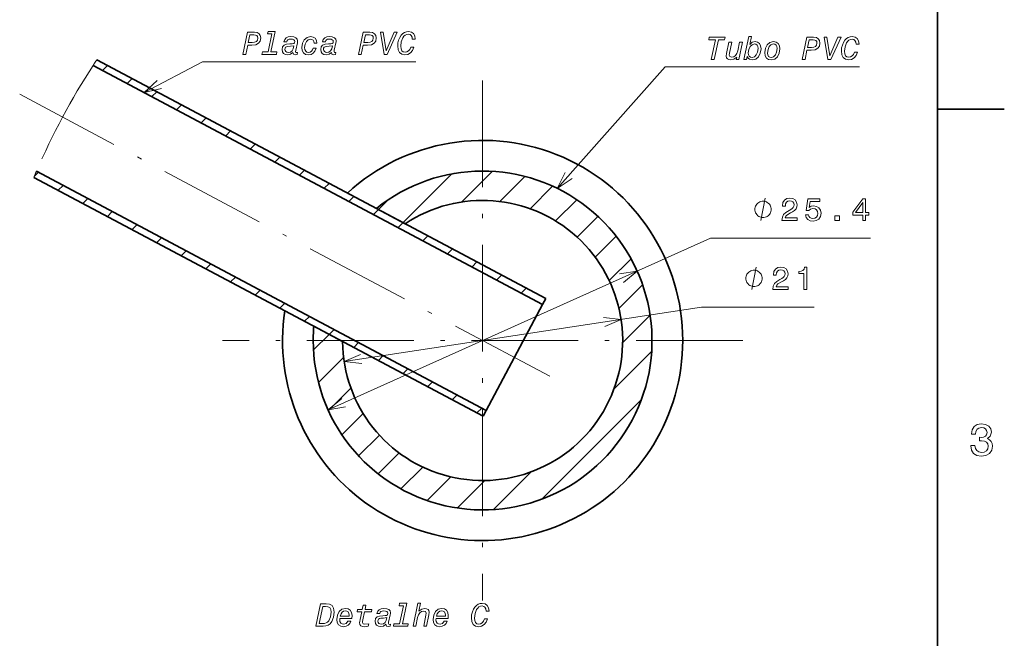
# Model space of a CAD drawing. Extents: x 0 to 420, y 0 to 297.
# Tile 12 of 14: x 307 to 418, y 163 to 233. Entities that reach past the tile are written whole.
import ezdxf

# ---------------------------------------------------------------- set-up
doc = ezdxf.new("R2010")
doc.units = 0
doc.linetypes.add('DASHDOT', pattern=[18.5, 12, -3, 0.5, -3])

msp = doc.modelspace()

# ---------------------------------------------------------------- linework, layer by layer
at = {"color": 7, "lineweight": 35}
for p, q in [((410, 10), (410, 287)), ((315.452332, 228.23877), (365.931885, 201.398376)), ((315.037781, 227.609802), (365.579712, 200.736145)), ((308.374878, 215.013428), (358.889771, 188.154175)), ((308.668091, 215.706909), (359.241821, 188.816345))]:
    msp.add_line(p, q, dxfattribs=at)
at = {"color": 7, "lineweight": 13, "ltscale": 0.019608}
for p, q in [((316.098511, 227.045776), (316.653137, 227.600342)), ((327.720825, 204.726929), (328.275391, 205.281555)), ((360.416504, 203.481445), (360.971069, 204.036072)), ((347.109985, 194.417542), (347.664551, 194.972168))]:
    msp.add_line(p, q, dxfattribs=at)
at = {"color": 7, "lineweight": 13, "ltscale": 0.019606}
for p, q in [((318.868469, 225.572998), (319.422974, 226.127563)), ((321.638306, 224.10022), (322.19281, 224.654785)), ((341.027466, 213.790833), (341.581909, 214.345459)), ((346.567139, 210.845337), (347.121704, 211.399841)), ((324.95105, 206.199707), (325.505554, 206.754272)), ((330.490723, 203.254211), (331.045288, 203.808716)), ((333.26062, 201.781433), (333.815186, 202.335938)), ((341.57019, 197.363159), (342.124756, 197.917664))]:
    msp.add_line(p, q, dxfattribs=at)
at = {"color": 7, "linetype": 'DASHDOT', "lineweight": 13}
for p, q in [((358.834839, 225.927612), (358.834839, 167.427673)), ((306.779663, 224.355835), (367.468262, 192.087158)), ((388.084839, 196.677612), (329.584839, 196.677612))]:
    msp.add_line(p, q, dxfattribs=at)
at = {"color": 7, "lineweight": 13, "ltscale": 0.019607}
for p, q in [((324.408142, 222.627502), (324.962769, 223.182007)), ((332.717773, 218.209167), (333.272339, 218.763733)), ((335.487671, 216.736389), (336.042236, 217.290955)), ((319.411255, 209.145264), (319.96582, 209.699829)), ((349.337036, 209.372559), (349.891602, 209.927124)), ((322.181091, 207.672485), (322.735657, 208.227051)), ((363.186401, 202.008728), (363.740967, 202.563293)), ((338.800415, 198.835876), (339.35498, 199.390442)), ((344.340088, 195.89032), (344.894653, 196.444885)), ((352.64978, 191.472046), (353.204346, 192.026611)), ((355.419556, 189.999268), (355.974121, 190.553833)), ((358.189453, 188.526489), (358.744019, 189.081055))]:
    msp.add_line(p, q, dxfattribs=at)
at = {"color": 7, "lineweight": 35, "ltscale": 0.1875}
msp.add_line((410, 222.699997), (417.5, 222.699997), dxfattribs=at)
at = {"color": 7, "lineweight": 13, "ltscale": 0.019604}
for p, q in [((327.178101, 221.154724), (327.732544, 221.709229)), ((354.876831, 206.427063), (355.431274, 206.981567))]:
    msp.add_line(p, q, dxfattribs=at)
at = {"color": 7, "lineweight": 13, "ltscale": 0.01961}
msp.add_line((329.947876, 219.681885), (330.502563, 220.236511), dxfattribs=at)
at = {"color": 7, "lineweight": 13, "ltscale": 0.016346}
msp.add_line((308.42395, 215.12854), (308.886292, 215.590881), dxfattribs=at)
at = {"color": 7, "lineweight": 13, "ltscale": 0.019609}
for p, q in [((338.257446, 215.263611), (338.812134, 215.818176)), ((343.797241, 212.318115), (344.351929, 212.872681)), ((316.641357, 210.617981), (317.195984, 211.172607)), ((352.106812, 207.89978), (352.661499, 208.454346)), ((357.646606, 204.954224), (358.201294, 205.508789))]:
    msp.add_line(p, q, dxfattribs=at)
at = {"color": 7, "lineweight": 13, "ltscale": 0.193837}
msp.add_line((349.891602, 209.927124), (355.374146, 215.409668), dxfattribs=at)
at = {"color": 7, "lineweight": 13, "ltscale": 0.122152}
msp.add_line((356.448486, 212.241394), (359.903442, 215.696411), dxfattribs=at)
at = {"color": 7, "lineweight": 13, "ltscale": 0.099692}
msp.add_line((360.755493, 212.305725), (363.575195, 215.125427), dxfattribs=at)
at = {"color": 7, "lineweight": 13, "ltscale": 0.019605}
for p, q in [((311.101685, 213.563599), (311.656189, 214.118103)), ((313.871521, 212.09082), (314.426025, 212.645325)), ((336.030518, 200.308655), (336.584961, 200.86322)), ((349.879883, 192.944824), (350.434326, 193.49939))]:
    msp.add_line(p, q, dxfattribs=at)
at = {"color": 7, "lineweight": 13, "ltscale": 0.089569}
msp.add_line((364.178589, 211.486267), (366.712036, 214.019592), dxfattribs=at)
at = {"color": 7, "lineweight": 35, "ltscale": 0.091548}
for p, q in [((346.894165, 211.520874), (350.127441, 209.801697)), ((339.852051, 198.276672), (343.085327, 196.557495))]:
    msp.add_line(p, q, dxfattribs=at)
at = {"color": 7, "lineweight": 13, "ltscale": 0.038243}
msp.add_line((347.121704, 211.399841), (348.203369, 212.481506), dxfattribs=at)
at = {"color": 7, "lineweight": 13, "ltscale": 0.084502}
msp.add_line((367.047852, 210.112915), (369.437988, 212.50293), dxfattribs=at)
at = {"color": 7, "lineweight": 13, "ltscale": 0.082552}
msp.add_line((369.469604, 208.291992), (371.804565, 210.626892), dxfattribs=at)
at = {"color": 7, "lineweight": 13}
for p, q in [((341.452759, 188.882446), (384.454712, 208.167114)), ((343.263184, 194.314941), (383.439819, 200.410889))]:
    msp.add_line(p, q, dxfattribs=at)
at = {"color": 7, "lineweight": 13, "ltscale": 0.083264}
msp.add_line((371.481812, 206.061523), (373.836914, 208.416565), dxfattribs=at)
at = {"color": 7, "lineweight": 13, "ltscale": 0.450192}
msp.add_line((384.454712, 208.167114), (402.462402, 208.167114), dxfattribs=at)
at = {"color": 7, "lineweight": 13, "ltscale": 0.086638}
msp.add_line((373.072388, 203.409485), (375.522949, 205.859924), dxfattribs=at)
at = {"color": 7, "lineweight": 13, "ltscale": 0.094196}
msp.add_line((374.164551, 200.258972), (376.828857, 202.923218), dxfattribs=at)
at = {"color": 7, "lineweight": 35, "ltscale": 0.3375}
msp.add_line((359.241821, 188.816345), (365.579712, 200.736145), dxfattribs=at)
at = {"color": 7, "lineweight": 35, "ltscale": 0.018751}
msp.add_line((365.931885, 201.398376), (365.579712, 200.736145), dxfattribs=at)
at = {"color": 7, "lineweight": 13, "ltscale": 0.316763}
msp.add_line((383.439819, 200.410889), (396.110352, 200.410889), dxfattribs=at)
at = {"color": 7, "lineweight": 13, "ltscale": 0.109254}
msp.add_line((374.578979, 196.430786), (377.669189, 199.520935), dxfattribs=at)
at = {"color": 7, "lineweight": 13, "ltscale": 0.061947}
msp.add_line((339.818115, 195.610962), (341.57019, 197.363159), dxfattribs=at)
at = {"color": 7, "lineweight": 13, "ltscale": 0.149901}
msp.add_line((373.600464, 191.209656), (377.840332, 195.449463), dxfattribs=at)
at = {"color": 7, "lineweight": 13, "ltscale": 0.099635}
msp.add_line((340.388672, 191.938904), (343.206787, 194.757019), dxfattribs=at)
at = {"color": 7, "lineweight": 13, "ltscale": 0.089469}
msp.add_line((341.492065, 188.799683), (344.022705, 191.3302), dxfattribs=at)
at = {"color": 7, "lineweight": 13, "ltscale": 0.397614}
msp.add_line((365.446533, 178.813049), (376.692749, 190.059265), dxfattribs=at)
at = {"color": 7, "lineweight": 13, "ltscale": 0.084423}
msp.add_line((343.012573, 186.077454), (345.400391, 188.465332), dxfattribs=at)
at = {"color": 7, "lineweight": 35, "ltscale": 0.018748}
msp.add_line((359.241821, 188.816345), (358.889771, 188.154175), dxfattribs=at)
at = {"color": 7, "lineweight": 13, "ltscale": 0.082662}
msp.add_line((344.884033, 183.706299), (347.222046, 186.044373), dxfattribs=at)
at = {"color": 7, "lineweight": 13, "ltscale": 0.083237}
msp.add_line((347.098511, 181.678223), (349.452881, 184.032471), dxfattribs=at)
at = {"color": 7, "lineweight": 13, "ltscale": 0.08669}
msp.add_line((349.65332, 179.990417), (352.105347, 182.442322), dxfattribs=at)
at = {"color": 7, "lineweight": 13, "ltscale": 0.149984}
msp.add_line((360.060303, 177.669434), (364.30249, 181.911621), dxfattribs=at)
at = {"color": 7, "lineweight": 13, "ltscale": 0.09396}
msp.add_line((352.59082, 178.685181), (355.248413, 181.342773), dxfattribs=at)
at = {"color": 7, "lineweight": 13, "ltscale": 0.109165}
msp.add_line((355.993408, 177.845215), (359.081055, 180.932861), dxfattribs=at)
at = {"color": 7, "lineweight": 13}
for points in [[(335.147278, 231.151459), (334.715637, 229.119095), (334.08255, 229.119095), (334.024994, 228.852905), (335.640076, 228.852905), (335.697632, 229.119095), (335.032166, 229.119095), (335.524994, 231.435638), (334.712036, 231.435638), (334.650879, 231.151459)], [(350.931458, 230.554352), (351.269592, 230.554352), (351.208435, 230.921249), (351.060944, 231.19104), (350.827148, 231.356506), (350.514191, 231.414063), (350.269592, 231.385284), (350.053772, 231.309738), (349.855927, 231.180237), (349.679657, 230.996796), (349.514191, 230.744995), (349.391907, 230.453629), (349.312744, 230.137085), (349.287567, 229.802551), (349.337921, 229.367294), (349.496216, 229.050751), (349.751617, 228.856506), (350.104126, 228.791748), (350.431458, 228.852905), (350.719238, 229.021973), (350.949432, 229.295349), (351.107727, 229.669449), (350.76239, 229.669449), (350.640106, 229.414063), (350.489014, 229.230606), (350.312744, 229.122696), (350.1185, 229.086716), (349.909882, 229.126282), (349.758789, 229.255783), (349.661682, 229.468018), (349.632904, 229.76297), (349.694061, 230.255783), (349.8703, 230.705429), (349.992615, 230.885284), (350.136505, 231.014771), (350.301971, 231.090317), (350.489014, 231.119095), (350.672455, 231.079529), (350.812744, 230.971603), (350.899078, 230.795349)], [(331.8703, 228.852905), (332.201233, 228.852905), (332.420654, 229.88887), (332.902679, 229.88887), (333.33075, 229.93924), (333.636505, 230.093918), (333.819946, 230.342117), (333.884705, 230.69104), (333.83432, 230.968018), (333.697632, 231.176651), (333.474609, 231.302551), (333.172455, 231.349304), (332.399078, 231.349304)], [(332.485413, 230.187439), (332.668854, 231.050751), (333.111328, 231.050751), (333.301971, 231.025574), (333.435059, 230.957214), (333.517792, 230.842117), (333.54657, 230.67305), (333.506989, 230.446426), (333.391876, 230.295349), (333.197632, 230.212616), (332.924255, 230.187439)], [(337.499817, 229.057938), (337.564545, 228.867294), (337.758789, 228.806137), (337.971039, 228.834915), (338.014191, 229.061539), (337.913483, 229.04715), (337.83075, 229.075928), (337.801971, 229.151474), (337.816345, 229.309738), (338.003387, 230.133484), (338.028564, 230.270172), (338.035767, 230.360092), (337.985413, 230.561539), (337.841522, 230.716217), (337.604126, 230.809738), (337.280365, 230.845718), (336.971039, 230.809738), (336.744415, 230.701828), (336.586121, 230.518372), (336.499817, 230.259384), (336.819946, 230.259384), (336.866699, 230.40686), (336.949432, 230.500381), (337.078949, 230.550751), (337.26239, 230.56514), (337.456635, 230.54715), (337.600525, 230.500381), (337.683258, 230.417648), (337.712036, 230.295349), (337.683258, 230.137085), (337.589722, 230.061539), (337.420654, 230.032761), (337.168854, 230.025574), (336.787567, 229.985992), (336.514191, 229.881683), (336.348724, 229.694626), (336.294769, 229.410461), (336.33432, 229.151474), (336.460236, 228.960815), (336.658081, 228.838516), (336.924255, 228.795349), (337.233612, 228.856506)], [(339.780365, 229.550751), (339.694061, 229.342117), (339.575348, 229.19104), (339.427856, 229.093918), (339.273193, 229.061539), (339.078949, 229.097504), (338.93866, 229.205429), (338.852325, 229.381683), (338.823547, 229.629883), (338.873901, 230.003983), (339.014191, 230.302551), (339.219238, 230.500381), (339.460236, 230.572327), (339.632904, 230.539963), (339.76239, 230.453629), (339.845123, 230.309738), (339.877502, 230.119095), (340.204834, 230.119095), (340.150879, 230.42485), (340.01059, 230.65506), (339.791168, 230.79895), (339.496216, 230.849304), (339.100525, 230.755783), (338.783966, 230.496796), (338.571747, 230.108307), (338.496216, 229.619095), (338.542969, 229.266571), (338.69046, 229.007584), (338.924255, 228.849304), (339.240814, 228.791748), (339.539368, 228.842117), (339.791168, 228.985992), (339.97821, 229.223404), (340.104126, 229.550751)], [(341.83075, 229.057938), (341.895477, 228.867294), (342.089722, 228.806137), (342.301971, 228.834915), (342.345123, 229.061539), (342.244415, 229.04715), (342.161682, 229.075928), (342.132904, 229.151474), (342.147278, 229.309738), (342.334351, 230.133484), (342.359528, 230.270172), (342.366699, 230.360092), (342.316345, 230.561539), (342.172455, 230.716217), (341.935059, 230.809738), (341.611328, 230.845718), (341.301971, 230.809738), (341.075348, 230.701828), (340.917084, 230.518372), (340.83075, 230.259384), (341.150879, 230.259384), (341.197632, 230.40686), (341.280365, 230.500381), (341.409882, 230.550751), (341.593323, 230.56514), (341.787567, 230.54715), (341.931458, 230.500381), (342.014191, 230.417648), (342.042969, 230.295349), (342.014191, 230.137085), (341.920654, 230.061539), (341.751587, 230.032761), (341.499817, 230.025574), (341.1185, 229.985992), (340.845123, 229.881683), (340.679657, 229.694626), (340.625702, 229.410461), (340.665283, 229.151474), (340.791168, 228.960815), (340.989014, 228.838516), (341.255188, 228.795349), (341.564545, 228.856506)], [(344.863098, 228.852905), (345.194061, 228.852905), (345.413483, 229.88887), (345.895477, 229.88887), (346.323547, 229.93924), (346.629303, 230.093918), (346.812744, 230.342117), (346.877502, 230.69104), (346.827148, 230.968018), (346.69046, 231.176651), (346.467438, 231.302551), (346.165283, 231.349304), (345.391876, 231.349304)], [(345.47821, 230.187439), (345.661682, 231.050751), (346.104126, 231.050751), (346.294769, 231.025574), (346.427856, 230.957214), (346.51059, 230.842117), (346.539368, 230.67305), (346.499817, 230.446426), (346.384705, 230.295349), (346.19046, 230.212616), (345.917084, 230.187439)], [(347.76239, 228.852905), (348.089722, 228.852905), (349.240814, 231.349304), (348.902679, 231.349304), (347.97821, 229.259384), (347.665283, 231.349304), (347.337921, 231.349304)], [(384.543091, 228.289795), (384.877625, 228.289795), (385.345245, 230.48764), (386.035889, 230.48764), (386.097046, 230.786194), (384.327271, 230.786194), (384.258911, 230.48764), (385.017914, 230.48764)], [(388.212158, 228.289795), (388.517914, 228.289795), (388.586273, 228.602737), (388.712158, 228.430084), (388.852448, 228.311371), (389.186981, 228.21785), (389.546692, 228.311371), (389.848846, 228.570374), (390.061096, 228.96965), (390.140228, 229.476852), (390.093445, 229.822174), (389.960358, 230.07756), (389.748138, 230.232239), (389.471161, 230.289795), (389.151001, 230.207062), (388.874023, 229.962463), (389.07547, 230.872528), (388.766113, 230.872528)], [(394.758911, 228.289795), (395.089874, 228.289795), (395.309296, 229.32576), (395.79129, 229.32576), (396.21936, 229.376129), (396.525116, 229.530807), (396.708557, 229.779007), (396.773315, 230.12793), (396.722961, 230.404907), (396.586273, 230.613541), (396.363251, 230.739441), (396.061096, 230.786194), (395.287689, 230.786194)], [(395.374023, 229.624329), (395.557495, 230.48764), (395.999939, 230.48764), (396.190582, 230.462463), (396.323669, 230.394104), (396.406403, 230.279007), (396.435181, 230.10994), (396.39563, 229.883316), (396.280518, 229.732239), (396.086273, 229.649506), (395.812866, 229.624329)], [(397.658203, 228.289795), (397.985535, 228.289795), (399.136627, 230.786194), (398.798492, 230.786194), (397.874023, 228.696274), (397.561096, 230.786194), (397.233734, 230.786194)], [(400.827271, 229.991241), (401.165405, 229.991241), (401.104248, 230.358139), (400.956757, 230.62793), (400.722961, 230.793396), (400.410004, 230.850952), (400.165405, 230.822174), (399.949585, 230.746628), (399.75174, 230.617126), (399.57547, 230.433685), (399.410004, 230.181885), (399.287689, 229.890518), (399.208557, 229.573975), (399.18338, 229.239441), (399.233734, 228.804184), (399.392029, 228.48764), (399.6474, 228.293396), (399.999939, 228.228638), (400.327271, 228.289795), (400.615051, 228.458862), (400.845245, 228.732239), (401.00354, 229.106339), (400.658203, 229.106339), (400.535889, 228.850952), (400.384827, 228.667496), (400.208557, 228.559586), (400.014313, 228.523605), (399.805695, 228.563171), (399.654602, 228.692673), (399.557495, 228.904907), (399.528717, 229.19986), (399.589874, 229.692673), (399.766113, 230.142319), (399.888428, 230.322174), (400.032318, 230.45166), (400.197784, 230.527206), (400.384827, 230.555984), (400.568268, 230.516418), (400.708557, 230.408493), (400.794891, 230.232239)], [(337.614899, 229.809738), (337.542969, 229.485992), (337.413483, 229.255783), (337.222839, 229.115494), (336.981812, 229.068726), (336.823547, 229.093918), (336.708435, 229.165848), (336.632904, 229.277359), (336.607727, 229.414063), (336.625702, 229.543549), (336.683258, 229.644272), (336.783966, 229.709015), (336.931458, 229.744995), (337.248016, 229.759384)], [(341.945862, 229.809738), (341.873901, 229.485992), (341.744415, 229.255783), (341.553772, 229.115494), (341.312744, 229.068726), (341.15448, 229.093918), (341.039368, 229.165848), (340.963837, 229.277359), (340.93866, 229.414063), (340.956635, 229.543549), (341.014191, 229.644272), (341.114899, 229.709015), (341.26239, 229.744995), (341.578949, 229.759384)], [(386.845245, 230.221451), (386.532318, 230.221451), (386.266113, 228.933685), (386.233734, 228.663895), (386.266113, 228.476852), (386.363251, 228.340149), (386.521515, 228.257416), (386.740936, 228.228638), (387.097046, 228.304184), (387.413605, 228.537994), (387.363251, 228.289795), (387.636627, 228.289795), (388.043091, 230.221451), (387.733734, 230.221451), (387.532318, 229.261017), (387.427979, 228.937271), (387.276917, 228.707062), (387.082672, 228.570374), (386.841644, 228.527206), (386.640228, 228.591949), (386.568268, 228.764618), (386.593445, 228.994827)], [(389.402802, 230.016418), (389.57547, 229.984039), (389.704956, 229.886917), (389.784119, 229.732239), (389.812866, 229.520004), (389.755341, 229.10994), (389.607849, 228.786194), (389.392029, 228.573975), (389.133026, 228.498428), (388.953156, 228.530807), (388.820068, 228.631516), (388.737335, 228.789795), (388.712158, 229.012817), (388.762512, 229.397705), (388.910004, 229.71785), (389.129425, 229.933685)], [(390.564667, 229.041595), (390.61145, 228.696274), (390.755341, 228.440872), (390.981934, 228.286194), (391.29129, 228.228638), (391.686981, 228.318573), (391.996338, 228.573975), (392.197784, 228.966049), (392.269714, 229.466049), (392.215759, 229.807785), (392.071869, 230.066772), (391.841644, 230.232239), (391.53949, 230.289795), (391.1474, 230.196274), (390.838074, 229.937271), (390.636627, 229.541595)], [(391.514313, 230.016418), (391.694183, 229.980438), (391.830872, 229.883316), (391.913605, 229.721451), (391.942383, 229.505615), (391.892029, 229.106339), (391.758911, 228.789795), (391.557495, 228.57756), (391.302094, 228.502029), (391.125824, 228.530807), (390.996338, 228.62793), (390.913605, 228.782608), (390.884827, 229.002029), (390.93158, 229.401306), (391.061096, 229.725052), (391.258911, 229.937271)], [(392.493408, 210.167053), (394.21167, 210.167053), (394.21167, 210.476868), (392.853638, 210.476868), (392.929321, 210.646179), (393.05896, 210.786621), (393.458862, 211.042419), (393.671387, 211.150452), (393.909058, 211.305359), (394.078369, 211.485535), (394.175659, 211.698059), (394.21167, 211.939392), (394.150391, 212.241943), (393.981201, 212.479736), (393.721802, 212.631042), (393.386841, 212.685059), (393.040894, 212.62384), (392.777954, 212.454529), (392.608643, 212.184326), (392.551025, 211.827759), (392.551025, 211.777283), (392.878906, 211.777283), (392.878906, 211.806152), (392.911255, 212.051086), (393.008545, 212.23114), (393.163452, 212.346497), (393.368774, 212.386047), (393.577637, 212.350037), (393.732544, 212.26001), (393.833496, 212.119507), (393.869507, 211.942993), (393.844238, 211.777283), (393.775757, 211.63678), (393.660522, 211.514282), (393.502075, 211.40625), (393.289429, 211.290955), (392.936401, 211.067627), (392.687866, 210.829895), (392.540161, 210.541687), (392.493408, 210.177856)], [(395.147583, 210.819092), (395.226807, 210.523682), (395.40332, 210.293152), (395.66272, 210.149048), (395.994141, 210.095032), (396.35791, 210.159851), (396.642456, 210.336365), (396.822632, 210.617371), (396.891113, 210.9776), (396.829834, 211.312622), (396.656982, 211.575562), (396.386841, 211.744873), (396.037354, 211.806152), (395.767212, 211.762878), (395.558228, 211.643982), (395.65918, 212.317627), (396.75415, 212.317627), (396.75415, 212.613037), (395.417725, 212.613037), (395.219604, 211.287415), (395.507813, 211.287415), (395.716675, 211.456665), (395.983276, 211.517944), (396.213867, 211.478271), (396.390381, 211.363037), (396.502075, 211.186523), (396.541748, 210.959595), (396.502075, 210.732605), (396.386841, 210.556091), (396.210327, 210.444397), (395.983276, 210.404846), (395.792358, 210.430054), (395.644653, 210.512878), (395.536621, 210.642578), (395.482666, 210.819092)], [(401.576172, 210.167053), (401.900513, 210.167053), (401.900513, 210.786621), (402.25708, 210.786621), (402.25708, 211.074829), (401.900513, 211.074829), (401.900513, 212.613037), (401.572632, 212.613037), (400.477539, 211.103638), (400.477539, 210.786621), (401.576172, 210.786621)], [(391.288086, 211.417053), (391.288086, 211.500366), (391.246338, 211.667053), (391.204712, 211.792053), (391.163086, 211.875366), (391.079712, 212.000427), (390.954834, 212.125366), (390.829712, 212.20874), (390.74646, 212.250366), (390.62146, 212.292053), (390.454712, 212.33374), (390.37146, 212.33374), (390.288086, 212.33374), (390.121338, 212.292053), (389.99646, 212.250366), (389.913086, 212.20874), (389.788086, 212.125366), (389.663086, 212.000427), (389.579712, 211.875366), (389.538086, 211.792053), (389.49646, 211.667053), (389.454834, 211.500366), (389.454834, 211.417053), (389.454834, 211.33374), (389.49646, 211.167053), (389.538086, 211.042053), (389.579712, 210.95874), (389.663086, 210.83374), (389.788086, 210.70874), (389.913086, 210.625366), (389.99646, 210.58374), (390.121338, 210.542053), (390.288086, 210.500427), (390.37146, 210.500427), (390.454712, 210.500427), (390.62146, 210.542053), (390.74646, 210.58374), (390.829712, 210.625366), (390.954834, 210.70874), (391.079712, 210.83374), (391.163086, 210.95874), (391.204712, 211.042053), (391.246338, 211.167053), (391.288086, 211.33374)], [(400.780151, 211.074829), (401.576172, 212.195129), (401.576172, 211.074829)], [(398.460938, 210.167053), (398.958008, 210.167053), (398.958008, 210.703796), (398.460938, 210.703796)], [(391.478638, 202.410828), (393.196899, 202.410828), (393.196899, 202.720642), (391.838867, 202.720642), (391.914551, 202.889954), (392.044189, 203.030457), (392.444092, 203.286255), (392.656616, 203.394287), (392.894287, 203.549194), (393.063599, 203.729309), (393.160889, 203.941833), (393.196899, 204.183167), (393.13562, 204.485779), (392.966431, 204.723511), (392.707031, 204.874817), (392.37207, 204.928894), (392.026123, 204.867615), (391.763184, 204.698303), (391.593872, 204.428101), (391.536255, 204.071533), (391.536255, 204.021057), (391.864136, 204.021057), (391.864136, 204.049927), (391.896484, 204.294861), (391.993774, 204.474976), (392.148682, 204.590271), (392.354004, 204.629883), (392.562866, 204.593811), (392.717773, 204.503784), (392.818726, 204.363281), (392.854736, 204.186768), (392.829468, 204.021057), (392.760986, 203.880615), (392.645752, 203.758118), (392.487305, 203.650085), (392.274658, 203.534729), (391.921631, 203.311401), (391.673096, 203.073669), (391.525391, 202.785461), (391.478638, 202.421631)], [(394.961304, 202.410828), (395.289185, 202.410828), (395.289185, 204.928894), (395.044189, 204.928894), (394.97937, 204.709106), (394.849609, 204.561401), (394.651489, 204.474976), (394.377808, 204.446167), (394.377808, 204.19043), (394.961304, 204.19043)], [(390.273193, 203.660889), (390.273193, 203.744202), (390.231567, 203.910828), (390.189819, 204.035889), (390.148193, 204.119202), (390.064941, 204.244202), (389.939941, 204.369141), (389.814819, 204.452515), (389.731567, 204.494202), (389.606567, 204.535828), (389.439819, 204.577515), (389.356567, 204.577515), (389.273193, 204.577515), (389.106567, 204.535828), (388.981567, 204.494202), (388.898193, 204.452515), (388.773193, 204.369141), (388.648193, 204.244202), (388.564941, 204.119202), (388.523193, 204.035889), (388.481567, 203.910828), (388.439941, 203.744202), (388.439941, 203.660889), (388.439941, 203.577515), (388.481567, 203.410828), (388.523193, 203.285889), (388.564941, 203.202515), (388.648193, 203.077515), (388.773193, 202.952515), (388.898193, 202.869141), (388.981567, 202.827515), (389.106567, 202.785828), (389.273193, 202.744202), (389.356567, 202.744202), (389.439819, 202.744202), (389.606567, 202.785828), (389.731567, 202.827515), (389.814819, 202.869141), (389.939941, 202.952515), (390.064941, 203.077515), (390.148193, 203.202515), (390.189819, 203.285889), (390.231567, 203.410828), (390.273193, 203.577515)], [(413.729126, 184.866226), (413.729126, 184.830917), (413.809814, 184.346771), (414.046844, 183.983658), (414.420044, 183.751663), (414.914276, 183.665939), (415.438782, 183.751663), (415.832153, 183.973572), (416.08429, 184.326599), (416.175079, 184.780487), (416.134735, 185.078033), (416.023773, 185.320114), (415.842224, 185.506714), (415.600159, 185.642883), (415.927948, 185.915222), (416.043945, 186.348938), (415.968292, 186.74231), (415.751434, 187.039856), (415.398407, 187.226456), (414.914276, 187.292023), (414.460388, 187.211319), (414.112396, 186.989426), (413.885468, 186.636398), (413.809814, 186.167374), (413.809814, 186.13208), (414.258636, 186.13208), (414.299011, 186.454834), (414.430115, 186.686829), (414.641937, 186.828033), (414.939484, 186.878479), (415.201721, 186.83812), (415.393372, 186.732224), (415.509369, 186.560745), (415.554749, 186.328766), (415.509369, 186.081635), (415.388336, 185.915222), (415.176514, 185.814346), (414.889069, 185.784088), (414.692383, 185.789139), (414.692383, 185.390717), (414.939484, 185.400803), (415.257202, 185.355423), (415.494232, 185.234375), (415.635468, 185.037689), (415.685883, 184.780487), (415.630402, 184.487976), (415.484161, 184.271118), (415.252167, 184.134949), (414.944519, 184.089569), (414.626801, 184.139999), (414.394806, 184.29129), (414.248566, 184.533371), (414.193085, 184.866226)], [(340.075775, 164.556213), (340.892334, 164.556213), (341.201691, 164.58139), (341.464264, 164.671326), (341.687286, 164.833191), (341.881531, 165.088593), (342.065002, 165.552612), (342.136932, 166.138947), (342.075775, 166.5634), (341.906708, 166.858368), (341.766418, 166.962692), (341.608154, 167.020248), (341.230469, 167.052612), (340.604553, 167.052612)], [(340.471466, 164.854782), (340.874329, 166.754059), (341.158508, 166.754059), (341.442688, 166.725281), (341.640533, 166.635345), (341.759247, 166.444702), (341.798798, 166.138947), (341.723267, 165.588593), (341.525421, 165.156937), (341.388733, 165.009445), (341.234039, 164.915924), (341.046997, 164.86557), (340.827576, 164.854782)], [(342.773621, 165.419525), (344.126129, 165.419525), (344.151306, 165.743271), (344.097351, 166.077789), (343.946289, 166.333191), (343.708862, 166.495056), (343.399536, 166.552612), (343.011047, 166.459091), (342.708862, 166.20369), (342.514618, 165.804413), (342.446289, 165.290024), (342.496643, 164.951904), (342.644135, 164.70369), (342.87793, 164.549026), (343.19809, 164.495056), (343.475067, 164.538223), (343.708862, 164.649734), (343.892334, 164.843979), (344.029022, 165.110168), (343.694489, 165.110168), (343.493042, 164.854782), (343.230469, 164.772034), (343.032623, 164.804413), (342.888733, 164.901535), (342.795197, 165.059814), (342.762817, 165.275635)], [(342.820374, 165.692902), (342.91391, 165.948303), (343.043396, 166.13176), (343.201691, 166.23967), (343.392334, 166.279236), (343.575775, 166.243271), (343.716064, 166.146149), (343.802399, 165.987869), (343.834778, 165.779236), (343.831177, 165.692902)], [(345.611755, 166.423126), (345.716064, 166.919525), (345.403107, 166.919525), (345.298798, 166.423126), (344.777222, 166.423126), (344.719666, 166.160522), (345.241241, 166.160522), (345.061401, 165.318802), (345.018219, 165.095779), (345.007446, 164.959091), (345.043396, 164.754059), (345.154907, 164.606567), (345.34198, 164.520248), (345.597351, 164.487869), (345.967865, 164.549026), (346.029022, 164.822403), (345.608154, 164.764847), (345.395935, 164.818802), (345.323975, 164.980667), (345.331177, 165.088593), (345.359955, 165.250458), (345.5578, 166.160522), (346.338379, 166.160522), (346.392334, 166.423126)], [(347.953491, 164.761246), (348.018219, 164.570602), (348.212463, 164.509445), (348.424713, 164.538223), (348.467865, 164.764847), (348.367157, 164.750458), (348.284424, 164.779236), (348.255646, 164.854782), (348.27002, 165.013046), (348.457062, 165.836792), (348.482269, 165.97348), (348.489441, 166.0634), (348.439087, 166.264847), (348.295197, 166.419525), (348.0578, 166.513046), (347.734039, 166.549026), (347.424713, 166.513046), (347.19809, 166.405136), (347.039795, 166.22168), (346.953491, 165.962692), (347.273621, 165.962692), (347.320374, 166.110168), (347.403107, 166.20369), (347.532623, 166.254059), (347.716064, 166.268448), (347.910309, 166.250458), (348.054199, 166.20369), (348.136932, 166.120956), (348.16571, 165.998657), (348.136932, 165.840393), (348.043396, 165.764847), (347.874329, 165.736069), (347.622559, 165.728882), (347.241241, 165.689301), (346.967865, 165.584991), (346.802399, 165.397934), (346.748444, 165.11377), (346.788025, 164.854782), (346.91391, 164.664124), (347.111755, 164.541824), (347.37793, 164.498657), (347.687286, 164.559814)], [(349.931885, 166.854767), (349.500244, 164.822403), (348.867157, 164.822403), (348.809601, 164.556213), (350.424713, 164.556213), (350.482269, 164.822403), (349.816772, 164.822403), (350.309601, 167.138947), (349.496643, 167.138947), (349.435486, 166.854767)], [(352.216064, 164.556213), (352.529022, 164.556213), (352.795197, 165.843979), (352.827576, 166.11377), (352.791595, 166.297226), (352.694489, 166.433914), (352.539795, 166.516647), (352.334778, 166.549026), (351.989441, 166.469879), (351.676514, 166.23967), (351.867157, 167.138947), (351.565002, 167.138947), (351.018219, 164.556213), (351.327576, 164.556213), (351.529022, 165.516647), (351.62973, 165.836792), (351.780823, 166.067001), (351.975067, 166.207291), (352.219666, 166.254059), (352.421112, 166.185715), (352.493042, 166.013046), (352.467865, 165.782837)], [(353.600952, 165.419525), (354.953491, 165.419525), (354.978668, 165.743271), (354.924713, 166.077789), (354.773621, 166.333191), (354.536224, 166.495056), (354.226868, 166.552612), (353.838379, 166.459091), (353.536224, 166.20369), (353.34198, 165.804413), (353.273621, 165.290024), (353.323975, 164.951904), (353.471466, 164.70369), (353.705292, 164.549026), (354.025421, 164.495056), (354.302399, 164.538223), (354.536224, 164.649734), (354.719666, 164.843979), (354.856354, 165.110168), (354.52182, 165.110168), (354.320374, 164.854782), (354.0578, 164.772034), (353.859955, 164.804413), (353.716064, 164.901535), (353.622559, 165.059814), (353.590179, 165.275635)], [(353.647736, 165.692902), (353.741241, 165.948303), (353.870758, 166.13176), (354.029022, 166.23967), (354.219666, 166.279236), (354.403107, 166.243271), (354.543396, 166.146149), (354.62973, 165.987869), (354.662109, 165.779236), (354.658508, 165.692902)], [(359.219666, 166.25766), (359.5578, 166.25766), (359.496643, 166.624557), (359.349152, 166.894348), (359.115356, 167.059814), (358.802399, 167.117371), (358.5578, 167.088593), (358.34198, 167.013046), (358.144135, 166.883545), (357.967865, 166.700104), (357.802399, 166.448303), (357.680115, 166.156937), (357.600952, 165.840393), (357.575775, 165.505859), (357.626129, 165.070602), (357.784424, 164.754059), (358.039825, 164.559814), (358.392334, 164.495056), (358.719666, 164.556213), (359.007446, 164.725281), (359.23764, 164.998657), (359.395935, 165.372757), (359.050598, 165.372757), (358.928314, 165.117371), (358.777222, 164.933914), (358.600952, 164.826004), (358.406708, 164.790024), (358.19809, 164.82959), (358.046997, 164.959091), (357.94989, 165.171326), (357.921112, 165.466278), (357.982269, 165.959091), (358.158508, 166.408737), (358.280823, 166.588593), (358.424713, 166.718079), (358.590179, 166.793625), (358.777222, 166.822403), (358.960663, 166.782837), (359.100952, 166.674911), (359.187286, 166.498657)], [(348.068573, 165.513046), (347.996643, 165.189301), (347.867157, 164.959091), (347.676514, 164.818802), (347.435486, 164.772034), (347.277222, 164.797226), (347.162109, 164.869156), (347.086578, 164.980667), (347.061401, 165.117371), (347.079376, 165.246857), (347.136932, 165.34758), (347.23764, 165.412323), (347.385132, 165.448303), (347.701691, 165.462692)]]:
    msp.add_lwpolyline(points, close=True, dxfattribs=at)
for points in [[(320.75943, 224.567535), (327.319946, 228.003983), (351.309143, 228.003983)], [(367.228638, 213.778702), (379.381226, 227.440872), (401.204956, 227.440872)], [(322.23053, 225.92247), (320.75943, 224.567535), (322.710907, 225.005386)], [(368.125824, 215.566177), (367.228638, 213.778702), (368.899353, 214.878113)], [(390.121338, 210.167053), (390.62146, 212.667053)], [(389.106567, 202.410828), (389.606567, 204.910828)], [(374.666138, 203.209961), (376.217041, 204.472778), (374.242432, 204.154541)], [(372.574341, 198.238708), (374.406616, 199.040283), (372.419067, 199.262268)], [(345.095459, 195.116516), (343.263184, 194.314941), (345.250732, 194.092957)], [(343.003662, 190.145264), (341.452759, 188.882446), (343.427246, 189.200684)]]:
    msp.add_lwpolyline(points, dxfattribs=at)
at = {"color": 7, "linetype": 'DASHDOT', "lineweight": 13}
for start, end in [(146.339371, 146.891715), (146.891715, 156.802347), (156.802347, 157.354417)]:
    msp.add_arc((380.494751, 184.925476), 78.144457, start, end, dxfattribs=at)
at = {"color": 7, "lineweight": 35}
for radius, start, end in [(22.499998, 0, 132.530067), (19.049998, 179.999995, 128.815032), (15.749999, 180.436895, 123.563108), (22.499998, 171.4725, 360), (19.049998, 175.184968, 180.000005)]:
    msp.add_arc((358.834839, 196.677612), radius, start, end, dxfattribs=at)

doc.saveas('drawing.dxf')
